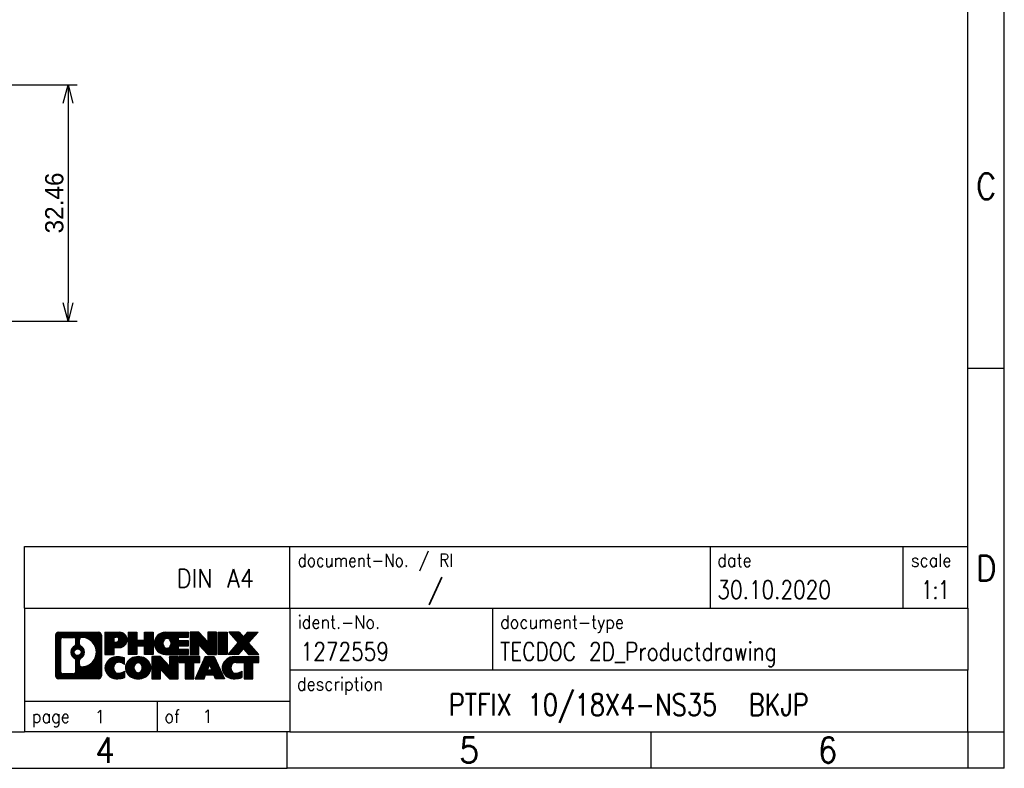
# Model space of a CAD drawing. Header units: millimetres. Extents: x -105 to 192, y -71 to 139.
# Tile 8 of 8: x 57 to 192, y -71 to 32. Entities that reach past the tile are written whole.
import ezdxf

# ---------------------------------------------------------------- set-up
doc = ezdxf.new("R2010")
doc.units = ezdxf.units.MM
doc.header["$LTSCALE"] = 1.5
doc.layers.get('0').update_dxf_attribs({"linetype": 'CONTINUOUS'})
doc.layers.get('Defpoints').update_dxf_attribs({"linetype": 'CONTINUOUS'})
doc.layers.add('1', color=7, linetype='CONTINUOUS')
doc.styles.add('CONVERTER_11', font='txt.shx', dxfattribs={"width": 0.9})
doc.styles.add('CONVERTER_12', font='txt.shx', dxfattribs={"width": 0.81})
doc.styles.add('CONVERTER_13', font='txt.shx', dxfattribs={"width": 0.72})
doc.styles.add('CONVERTER_14', font='txt.shx', dxfattribs={"width": 0.855})
doc.dimstyles.new('ISO-25', dxfattribs={"dimtxt": 2.5, "dimasz": 2.5, "dimexe": 1.25, "dimexo": 0.625, "dimtad": 1, "dimdsep": 46, "dimtxsty": 'STANDARD', "dimblk": 'OPEN30', "dimcen": 2.5, "dimadec": 0, "dimazin": 0, "dimtfac": 1, "dimtmove": 0, "dimatfit": 3, "dimldrblk": 'OPEN30', "dimfxl": 1, "dimarcsym": 0})
pattern_1 = [(45, (284.9497368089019, 186.9863629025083), (-0.0707106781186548, 0.0707106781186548), [])]

# ---------------------------------------------------------------- blocks, each defined once
blk = doc.blocks.new('_punkt', base_point=(-97.866227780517, -252.5895355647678))
at = {"layer": '1', "color": 2, "linetype": 'Continuous'}
for q in [(-92.866227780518, -252.5895355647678), (-97.866227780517, -257.589535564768)]:
    blk.add_line((-97.866227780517, -252.5895355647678), q, dxfattribs=at)
blk = doc.blocks.new('_Open30')
at = {"color": 0, "linetype": 'ByBlock', "lineweight": -2}
for p, q in [((-1, 0.26794919), (0, 0)), ((0, 0), (-1, -0.26794919)), ((0, 0), (-1, 0))]:
    blk.add_line(p, q, dxfattribs=at)
blk = doc.blocks.new('*D19')
at = {"color": 0, "lineweight": -2, "transparency": 16777216}
for p, q in [((42.47323757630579, 23.33403462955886), (64.74960760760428, 23.33403462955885)), ((63.49960760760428, 20.83403462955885), (63.49960760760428, -6.628464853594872)), ((28.71073753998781, -9.128464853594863), (64.74960760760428, -9.128464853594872))]:
    blk.add_line(p, q, dxfattribs=at)
at = {"layer": 'Defpoints', "color": 0, "transparency": 16777216}
for p in [(41.84823757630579, 23.33403462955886), (28.08573753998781, -9.128464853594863), (63.49960760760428, -9.128464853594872)]:
    blk.add_point(p, dxfattribs=at)
at = {"color": 0, "lineweight": -2, "transparency": 16777216, "xscale": 2.5, "yscale": 2.5, "zscale": 2.5}
for p, rotation in [((63.49960760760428, 23.33403462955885), 90), ((63.49960760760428, -9.128464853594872), 270)]:
    blk.add_blockref('_Open30', p, dxfattribs=dict(at, rotation=rotation))
at = {"color": 0, "transparency": 16777216, "insert": (61.62460760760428, 7.102784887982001), "char_height": 2.5, "attachment_point": 5, "rotation": 90}
blk.add_mtext('32.46', dxfattribs=at)

msp = doc.modelspace()

# ---------------------------------------------------------------- hatches: boundary and pattern name
at = {"layer": '1', "linetype": 'Continuous'}
h = msp.add_hatch(dxfattribs=at)
h.set_pattern_fill('_USER', color=2, scale=0.1, angle=45, pattern_type=0)
h.set_pattern_definition(pattern_1)
edge = h.paths.add_edge_path()
edge.add_line((62.1996040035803, -51.89667266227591), (67.67291609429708, -51.89667266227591))
edge.add_arc((67.67291609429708, -52.3209172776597), 0.4242446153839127, 0, 90, ccw=False)
edge.add_line((68.09716070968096, -52.3209172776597), (68.09716070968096, -57.88542804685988))
edge.add_arc((67.67291609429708, -57.88542804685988), 0.4242446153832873, -90, 0, ccw=False)
edge.add_line((67.67291609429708, -58.30967266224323), (62.1996040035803, -58.30967266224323))
edge.add_arc((62.1996040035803, -57.88542804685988), 0.4242446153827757, 180, 270, ccw=False)
edge.add_line((61.77535938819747, -57.88542804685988), (61.77535938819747, -52.3209172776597))
edge.add_arc((62.1996040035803, -52.3209172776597), 0.4242446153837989, 90, 180, ccw=False)
edge = h.paths.add_edge_path(flags=16)
edge.add_arc((64.81918965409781, -54.63979950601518), 0.4709789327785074, 0, 360)
edge = h.paths.add_edge_path(flags=16)
edge.add_arc((65.36904736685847, -55.74894110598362), 0.315716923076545, 115.3740086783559, 180)
edge.add_line((65.05333044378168, -55.74894110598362), (65.05333044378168, -56.3307925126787))
edge.add_arc((65.36904736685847, -56.3307925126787), 0.3157169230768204, 180, 269.8110329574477)
edge.add_arc((65.37466350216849, -54.62795756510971), 2.018561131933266, 269.8110329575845, 450.1889670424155)
edge.add_arc((65.36904736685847, -52.92512261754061), 0.3157169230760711, 90.1889670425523, 180)
edge.add_line((65.05333044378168, -52.92512261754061), (65.05333044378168, -53.53065790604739))
edge.add_arc((65.36904736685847, -53.53065790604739), 0.3157169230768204, 180, 244.6259913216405)
edge.add_arc((64.84300466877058, -54.63979950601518), 0.9118481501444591, -64.6259913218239, 64.62599132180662, ccw=False)
edge = h.paths.add_edge_path(flags=16)
edge.add_arc((62.79349868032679, -57.2814001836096), 0.315716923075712, 180, 270)
edge.add_line((62.79349868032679, -57.59711710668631), (64.26933194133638, -57.59711710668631))
edge.add_arc((64.26933194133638, -57.2814001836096), 0.3157169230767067, 270, 360)
edge.add_line((64.58504886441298, -57.2814001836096), (64.58504886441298, -55.750629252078))
edge.add_arc((64.26933194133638, -55.750629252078), 0.315716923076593, 0, 64.80558935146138)
edge.add_arc((64.79191638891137, -54.63979950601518), 0.9118975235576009, 115.19441064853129, 244.8055893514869, ccw=False)
edge.add_arc((64.26933194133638, -53.52896975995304), 0.3157169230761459, 295.1944106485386, 360)
edge.add_line((64.58504886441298, -53.52896975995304), (64.58504886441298, -52.9249451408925))
edge.add_arc((64.26933194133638, -52.9249451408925), 0.315716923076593, 0, 90)
edge.add_line((64.26933194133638, -52.60922821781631), (62.79349868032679, -52.60922821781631))
edge.add_arc((62.79349868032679, -52.9249451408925), 0.3157169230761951, 90, 180)
edge.add_line((62.47778175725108, -52.9249451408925), (62.47778175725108, -57.2814001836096))
h = msp.add_hatch(dxfattribs=at)
h.set_pattern_fill('_USER', color=2, scale=0.1, angle=45, pattern_type=0)
h.set_pattern_definition(pattern_1)
edge = h.paths.add_edge_path()
edge.add_line((62.1996040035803, -51.89667266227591), (67.67291609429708, -51.89667266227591))
edge.add_arc((67.67291609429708, -52.3209172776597), 0.4242446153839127, 0, 90, ccw=False)
edge.add_line((68.09716070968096, -52.3209172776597), (68.09716070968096, -57.88542804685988))
edge.add_arc((67.67291609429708, -57.88542804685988), 0.4242446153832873, -90, 0, ccw=False)
edge.add_line((67.67291609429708, -58.30967266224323), (62.1996040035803, -58.30967266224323))
edge.add_arc((62.1996040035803, -57.88542804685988), 0.4242446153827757, 180, 270, ccw=False)
edge.add_line((61.77535938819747, -57.88542804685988), (61.77535938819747, -52.3209172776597))
edge.add_arc((62.1996040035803, -52.3209172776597), 0.4242446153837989, 90, 180, ccw=False)
edge = h.paths.add_edge_path(flags=16)
edge.add_arc((64.81918965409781, -54.63979950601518), 0.4709789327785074, 0, 360)
edge = h.paths.add_edge_path(flags=16)
edge.add_arc((65.36904736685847, -55.74894110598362), 0.315716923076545, 115.3740086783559, 180)
edge.add_line((65.05333044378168, -55.74894110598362), (65.05333044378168, -56.3307925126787))
edge.add_arc((65.36904736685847, -56.3307925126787), 0.3157169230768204, 180, 269.8110329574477)
edge.add_arc((65.37466350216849, -54.62795756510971), 2.018561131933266, 269.8110329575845, 450.1889670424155)
edge.add_arc((65.36904736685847, -52.92512261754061), 0.3157169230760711, 90.1889670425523, 180)
edge.add_line((65.05333044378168, -52.92512261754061), (65.05333044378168, -53.53065790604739))
edge.add_arc((65.36904736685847, -53.53065790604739), 0.3157169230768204, 180, 244.6259913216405)
edge.add_arc((64.84300466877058, -54.63979950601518), 0.9118481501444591, -64.6259913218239, 64.62599132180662, ccw=False)
edge = h.paths.add_edge_path(flags=16)
edge.add_arc((62.79349868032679, -57.2814001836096), 0.315716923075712, 180, 270)
edge.add_line((62.79349868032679, -57.59711710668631), (64.26933194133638, -57.59711710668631))
edge.add_arc((64.26933194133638, -57.2814001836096), 0.3157169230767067, 270, 360)
edge.add_line((64.58504886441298, -57.2814001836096), (64.58504886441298, -55.750629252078))
edge.add_arc((64.26933194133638, -55.750629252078), 0.315716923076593, 0, 64.80558935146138)
edge.add_arc((64.79191638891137, -54.63979950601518), 0.9118975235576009, 115.19441064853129, 244.8055893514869, ccw=False)
edge.add_arc((64.26933194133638, -53.52896975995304), 0.3157169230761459, 295.1944106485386, 360)
edge.add_line((64.58504886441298, -53.52896975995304), (64.58504886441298, -52.9249451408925))
edge.add_arc((64.26933194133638, -52.9249451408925), 0.315716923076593, 0, 90)
edge.add_line((64.26933194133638, -52.60922821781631), (62.79349868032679, -52.60922821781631))
edge.add_arc((62.79349868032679, -52.9249451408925), 0.3157169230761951, 90, 180)
edge.add_line((62.47778175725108, -52.9249451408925), (62.47778175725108, -57.2814001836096))
h = msp.add_hatch(dxfattribs=at)
h.set_pattern_fill('_USER', color=2, scale=0.1, angle=45, pattern_type=0)
h.set_pattern_definition(pattern_1)
edge = h.paths.add_edge_path()
edge.add_line((68.57427779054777, -51.89667266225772), (70.57354978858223, -51.89667266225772))
edge.add_arc((70.57354978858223, -52.95203830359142), 1.05536564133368, -90, 90, ccw=False)
edge.add_line((70.57354978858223, -54.0074039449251), (69.81478220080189, -54.0074039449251))
edge.add_line((69.81478220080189, -54.0074039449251), (69.81478220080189, -54.95048218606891))
edge.add_line((69.81478220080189, -54.95048218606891), (68.57427779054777, -54.95048218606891))
edge.add_line((68.57427779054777, -54.95048218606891), (68.57427779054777, -51.89667266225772))
edge = h.paths.add_edge_path(flags=16)
edge.add_arc((70.13207726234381, -52.91264233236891), 0.3528638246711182, 270, 450)
edge.add_line((70.13207726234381, -52.55977850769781), (69.81478220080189, -52.55977850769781))
edge.add_line((69.81478220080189, -52.55977850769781), (69.81478220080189, -53.26550615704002))
edge.add_line((69.81478220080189, -53.26550615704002), (70.13207726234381, -53.26550615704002))
h = msp.add_hatch(dxfattribs=at)
h.set_pattern_fill('_USER', color=2, scale=0.1, angle=45, pattern_type=0)
h.set_pattern_definition(pattern_1)
edge = h.paths.add_edge_path()
edge.add_line((68.57427779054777, -51.89667266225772), (70.57354978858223, -51.89667266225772))
edge.add_arc((70.57354978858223, -52.95203830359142), 1.05536564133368, -90, 90, ccw=False)
edge.add_line((70.57354978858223, -54.0074039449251), (69.81478220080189, -54.0074039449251))
edge.add_line((69.81478220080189, -54.0074039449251), (69.81478220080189, -54.95048218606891))
edge.add_line((69.81478220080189, -54.95048218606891), (68.57427779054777, -54.95048218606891))
edge.add_line((68.57427779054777, -54.95048218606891), (68.57427779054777, -51.89667266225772))
edge = h.paths.add_edge_path(flags=16)
edge.add_arc((70.13207726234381, -52.91264233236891), 0.3528638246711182, 270, 450)
edge.add_line((70.13207726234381, -52.55977850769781), (69.81478220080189, -52.55977850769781))
edge.add_line((69.81478220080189, -52.55977850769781), (69.81478220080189, -53.26550615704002))
edge.add_line((69.81478220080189, -53.26550615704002), (70.13207726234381, -53.26550615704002))
h = msp.add_hatch(dxfattribs=at)
h.set_pattern_fill('_USER', color=2, scale=0.1, angle=45, pattern_type=0)
h.set_pattern_definition(pattern_1)
h.paths.add_polyline_path([(74.01341251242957, -51.89667266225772), (75.20620521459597, -51.89667266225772), (75.20620521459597, -54.95048218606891), (74.01341251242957, -54.95048218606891), (74.01341251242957, -53.81621007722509), (72.96375493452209, -53.81621007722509), (72.96375493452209, -54.95048218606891), (71.77096223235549, -54.95048218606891), (71.77096223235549, -51.89667266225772), (72.96375493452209, -51.89667266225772), (72.96375493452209, -52.96550599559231), (74.01341251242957, -52.96550599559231)])
h = msp.add_hatch(dxfattribs=at)
h.set_pattern_fill('_USER', color=2, scale=0.1, angle=45, pattern_type=0)
h.set_pattern_definition(pattern_1)
h.paths.add_polyline_path([(74.01341251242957, -51.89667266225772), (75.20620521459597, -51.89667266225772), (75.20620521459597, -54.95048218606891), (74.01341251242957, -54.95048218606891), (74.01341251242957, -53.81621007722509), (72.96375493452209, -53.81621007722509), (72.96375493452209, -54.95048218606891), (71.77096223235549, -54.95048218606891), (71.77096223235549, -51.89667266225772), (72.96375493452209, -51.89667266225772), (72.96375493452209, -52.96550599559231), (74.01341251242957, -52.96550599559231)])
h = msp.add_hatch(dxfattribs=at)
h.set_pattern_fill('_USER', color=2, scale=0.1, angle=45, pattern_type=0)
h.set_pattern_definition(pattern_1)
edge = h.paths.add_edge_path()
edge.add_line((76.87476800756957, -51.89667266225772), (80.0250877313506, -51.89667266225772))
edge.add_line((80.0250877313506, -51.89667266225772), (80.0250877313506, -52.59468626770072))
edge.add_line((80.0250877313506, -52.59468626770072), (78.68915990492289, -52.59468626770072))
edge.add_line((78.68915990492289, -52.59468626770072), (78.68915990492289, -53.07457062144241))
edge.add_line((78.68915990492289, -53.07457062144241), (80.0250877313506, -53.07457062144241))
edge.add_line((80.0250877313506, -53.07457062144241), (80.0250877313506, -53.7725842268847))
edge.add_line((80.0250877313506, -53.7725842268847), (78.68915990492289, -53.7725842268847))
edge.add_line((78.68915990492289, -53.7725842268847), (78.68915990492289, -54.25246858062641))
edge.add_line((78.68915990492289, -54.25246858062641), (80.0250877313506, -54.25246858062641))
edge.add_line((80.0250877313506, -54.25246858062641), (80.0250877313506, -54.95048218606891))
edge.add_line((80.0250877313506, -54.95048218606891), (76.87476800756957, -54.95048218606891))
edge.add_arc((76.87476800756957, -53.42357742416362), 1.526904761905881, 90, 270, ccw=False)
edge = h.paths.add_edge_path(flags=16)
edge.add_arc((77.09104001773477, -53.26684624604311), 0.5179085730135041, 38.12041979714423, 141.8795802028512)
edge.add_arc((77.29078005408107, -53.42357742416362), 0.7717997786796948, 141.8795802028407, 218.1204197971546)
edge.add_arc((77.09104001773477, -53.58030860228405), 0.5179085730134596, 218.1204197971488, 321.8795802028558)
edge.add_arc((76.89129998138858, -53.42357742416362), 0.7717997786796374, 321.8795802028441, 398.1204197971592)
h = msp.add_hatch(dxfattribs=at)
h.set_pattern_fill('_USER', color=2, scale=0.1, angle=45, pattern_type=0)
h.set_pattern_definition(pattern_1)
edge = h.paths.add_edge_path()
edge.add_line((76.87476800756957, -51.89667266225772), (80.0250877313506, -51.89667266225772))
edge.add_line((80.0250877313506, -51.89667266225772), (80.0250877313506, -52.59468626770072))
edge.add_line((80.0250877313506, -52.59468626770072), (78.68915990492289, -52.59468626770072))
edge.add_line((78.68915990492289, -52.59468626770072), (78.68915990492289, -53.07457062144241))
edge.add_line((78.68915990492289, -53.07457062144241), (80.0250877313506, -53.07457062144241))
edge.add_line((80.0250877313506, -53.07457062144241), (80.0250877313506, -53.7725842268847))
edge.add_line((80.0250877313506, -53.7725842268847), (78.68915990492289, -53.7725842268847))
edge.add_line((78.68915990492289, -53.7725842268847), (78.68915990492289, -54.25246858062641))
edge.add_line((78.68915990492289, -54.25246858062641), (80.0250877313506, -54.25246858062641))
edge.add_line((80.0250877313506, -54.25246858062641), (80.0250877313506, -54.95048218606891))
edge.add_line((80.0250877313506, -54.95048218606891), (76.87476800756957, -54.95048218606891))
edge.add_arc((76.87476800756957, -53.42357742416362), 1.526904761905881, 90, 270, ccw=False)
edge = h.paths.add_edge_path(flags=16)
edge.add_arc((77.09104001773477, -53.26684624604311), 0.5179085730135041, 38.12041979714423, 141.8795802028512)
edge.add_arc((77.29078005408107, -53.42357742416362), 0.7717997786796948, 141.8795802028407, 218.1204197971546)
edge.add_arc((77.09104001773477, -53.58030860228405), 0.5179085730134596, 218.1204197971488, 321.8795802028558)
edge.add_arc((76.89129998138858, -53.42357742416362), 0.7717997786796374, 321.8795802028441, 398.1204197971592)
h = msp.add_hatch(dxfattribs=at)
h.set_pattern_fill('_USER', color=2, scale=0.1, angle=45, pattern_type=0)
h.set_pattern_definition(pattern_1)
h.paths.add_polyline_path([(82.69694338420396, -53.20544817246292), (81.45643897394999, -51.89667266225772), (80.26364627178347, -51.89667266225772), (80.26364627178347, -54.95048218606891), (81.45643897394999, -54.95048218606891), (81.45643897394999, -53.64170667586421), (82.69694338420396, -54.95048218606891), (83.88973608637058, -54.95048218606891), (83.88973608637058, -51.89667266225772), (82.69694338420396, -51.89667266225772)])
h = msp.add_hatch(dxfattribs=at)
h.set_pattern_fill('_USER', color=2, scale=0.1, angle=45, pattern_type=0)
h.set_pattern_definition(pattern_1)
h.paths.add_polyline_path([(82.69694338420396, -53.20544817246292), (81.45643897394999, -51.89667266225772), (80.26364627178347, -51.89667266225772), (80.26364627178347, -54.95048218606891), (81.45643897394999, -54.95048218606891), (81.45643897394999, -53.64170667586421), (82.69694338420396, -54.95048218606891), (83.88973608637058, -54.95048218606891), (83.88973608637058, -51.89667266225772), (82.69694338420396, -51.89667266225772)])
h = msp.add_hatch(dxfattribs=at)
h.set_pattern_fill('_USER', color=2, scale=0.1, angle=45, pattern_type=0)
h.set_pattern_definition(pattern_1)
h.paths.add_polyline_path([(84.12829462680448, -51.89667266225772), (85.36879903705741, -51.89667266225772), (85.36879903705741, -54.95048218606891), (84.12829462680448, -54.95048218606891)])
h = msp.add_hatch(dxfattribs=at)
h.set_pattern_fill('_USER', color=2, scale=0.1, angle=45, pattern_type=0)
h.set_pattern_definition(pattern_1)
h.paths.add_polyline_path([(84.12829462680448, -51.89667266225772), (85.36879903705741, -51.89667266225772), (85.36879903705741, -54.95048218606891), (84.12829462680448, -54.95048218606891)])
h = msp.add_hatch(dxfattribs=at)
h.set_pattern_fill('_USER', color=2, scale=0.1, angle=45, pattern_type=0)
h.set_pattern_definition(pattern_1)
h.paths.add_polyline_path([(87.5873934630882, -52.5764959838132), (88.188560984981, -51.89667266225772), (89.59128520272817, -51.89667266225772), (88.2887555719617, -53.36962319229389), (89.68670861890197, -54.95048218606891), (88.28398440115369, -54.95048218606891), (87.5873934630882, -54.16275040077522), (86.8908025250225, -54.95048218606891), (85.48807830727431, -54.95048218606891), (86.88603135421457, -53.36962319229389), (85.58350172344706, -51.89667266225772), (86.9862259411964, -51.89667266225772)])
h = msp.add_hatch(dxfattribs=at)
h.set_pattern_fill('_USER', color=2, scale=0.1, angle=45, pattern_type=0)
h.set_pattern_definition(pattern_1)
h.paths.add_polyline_path([(87.5873934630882, -52.5764959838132), (88.188560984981, -51.89667266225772), (89.59128520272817, -51.89667266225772), (88.2887555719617, -53.36962319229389), (89.68670861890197, -54.95048218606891), (88.28398440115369, -54.95048218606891), (87.5873934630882, -54.16275040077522), (86.8908025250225, -54.95048218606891), (85.48807830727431, -54.95048218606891), (86.88603135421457, -53.36962319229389), (85.58350172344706, -51.89667266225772), (86.9862259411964, -51.89667266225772)])
h = msp.add_hatch(dxfattribs=at)
h.set_pattern_fill('_USER', color=2, scale=0.1, angle=45, pattern_type=0)
h.set_pattern_definition(pattern_1)
edge = h.paths.add_edge_path()
edge.add_arc((70.19906162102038, -56.89555826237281), 1.639695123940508, 84.84185523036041, 164.9381082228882)
edge.add_arc((69.7799337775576, -56.78276790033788), 1.205656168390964, 164.9381082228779, 195.0618917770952)
edge.add_arc((70.19906162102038, -56.66997753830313), 1.639695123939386, 195.0618917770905, 275.1581447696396)
edge.add_arc((69.91020552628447, -53.47008695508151), 4.852596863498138, 275.1581447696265, 285.9799912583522)
edge.add_line((71.24613344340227, -58.1351692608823), (71.24613344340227, -57.26265225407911))
edge.add_arc((70.06807840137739, -55.37230153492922), 2.227384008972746, 288.4480761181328, 301.93090894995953, ccw=False)
edge.add_arc((70.48624613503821, -56.6258473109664), 0.905929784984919, 246.62772211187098, 288.4480761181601, ccw=False)
edge.add_arc((70.32980610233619, -56.98783932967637), 0.5115800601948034, 208.5214732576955, 246.627722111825, ccw=False)
edge.add_arc((70.70716336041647, -56.78276790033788), 0.9410597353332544, 151.4785267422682, 208.5214732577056, ccw=False)
edge.add_arc((70.32980610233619, -56.57769647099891), 0.5115800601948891, 113.3722778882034, 151.4785267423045, ccw=False)
edge.add_arc((70.48624613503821, -56.93968848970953), 0.9059297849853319, 71.55192388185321, 113.37227788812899, ccw=False)
edge.add_arc((70.06807840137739, -58.1932342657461), 2.227384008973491, 58.06909105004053, 71.5519238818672, ccw=False)
edge.add_line((71.24613344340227, -56.3028835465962), (71.24613344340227, -55.43036653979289))
edge.add_arc((69.91020552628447, -60.09544884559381), 4.852596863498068, 74.02000874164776, 84.84185523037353)
h = msp.add_hatch(dxfattribs=at)
h.set_pattern_fill('_USER', color=2, scale=0.1, angle=45, pattern_type=0)
h.set_pattern_definition(pattern_1)
edge = h.paths.add_edge_path()
edge.add_arc((70.19906162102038, -56.89555826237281), 1.639695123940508, 84.84185523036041, 164.9381082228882)
edge.add_arc((69.7799337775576, -56.78276790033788), 1.205656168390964, 164.9381082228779, 195.0618917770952)
edge.add_arc((70.19906162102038, -56.66997753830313), 1.639695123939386, 195.0618917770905, 275.1581447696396)
edge.add_arc((69.91020552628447, -53.47008695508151), 4.852596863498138, 275.1581447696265, 285.9799912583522)
edge.add_line((71.24613344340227, -58.1351692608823), (71.24613344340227, -57.26265225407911))
edge.add_arc((70.06807840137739, -55.37230153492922), 2.227384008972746, 288.4480761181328, 301.93090894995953, ccw=False)
edge.add_arc((70.48624613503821, -56.6258473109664), 0.905929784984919, 246.62772211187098, 288.4480761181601, ccw=False)
edge.add_arc((70.32980610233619, -56.98783932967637), 0.5115800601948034, 208.5214732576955, 246.627722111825, ccw=False)
edge.add_arc((70.70716336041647, -56.78276790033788), 0.9410597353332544, 151.4785267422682, 208.5214732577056, ccw=False)
edge.add_arc((70.32980610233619, -56.57769647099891), 0.5115800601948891, 113.3722778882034, 151.4785267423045, ccw=False)
edge.add_arc((70.48624613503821, -56.93968848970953), 0.9059297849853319, 71.55192388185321, 113.37227788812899, ccw=False)
edge.add_arc((70.06807840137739, -58.1932342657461), 2.227384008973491, 58.06909105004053, 71.5519238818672, ccw=False)
edge.add_line((71.24613344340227, -56.3028835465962), (71.24613344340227, -55.43036653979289))
edge.add_arc((69.91020552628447, -60.09544884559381), 4.852596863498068, 74.02000874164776, 84.84185523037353)
h = msp.add_hatch(dxfattribs=at)
h.set_pattern_fill('_USER', color=2, scale=0.1, angle=45, pattern_type=0)
h.set_pattern_definition(pattern_1)
edge = h.paths.add_edge_path()
edge.add_arc((73.13009253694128, -57.3213429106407), 2.06547977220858, 62.45185182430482, 117.548148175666)
edge.add_arc((72.84915264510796, -56.78276790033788), 1.458034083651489, 117.5481481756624, 242.4518518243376)
edge.add_arc((73.13009253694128, -56.24419289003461), 2.065479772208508, 242.4518518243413, 297.5481481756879)
edge.add_arc((73.4110324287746, -56.78276790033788), 1.458034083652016, 297.5481481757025, 422.4518518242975)
edge = h.paths.add_edge_path(flags=16)
edge.add_arc((72.93035250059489, -56.78276790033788), 0.77179977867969, 321.8795802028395, 398.1204197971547)
edge.add_arc((73.13009253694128, -56.62603672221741), 0.5179085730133, 38.12041979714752, 141.8795802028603)
edge.add_arc((73.32983257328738, -56.78276790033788), 0.7717997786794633, 141.8795802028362, 218.1204197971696)
edge.add_arc((73.13009253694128, -56.93949907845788), 0.517908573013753, 218.1204197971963, 321.8795802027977)
h = msp.add_hatch(dxfattribs=at)
h.set_pattern_fill('_USER', color=2, scale=0.1, angle=45, pattern_type=0)
h.set_pattern_definition(pattern_1)
edge = h.paths.add_edge_path()
edge.add_arc((73.13009253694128, -57.3213429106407), 2.06547977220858, 62.45185182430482, 117.548148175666)
edge.add_arc((72.84915264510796, -56.78276790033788), 1.458034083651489, 117.5481481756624, 242.4518518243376)
edge.add_arc((73.13009253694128, -56.24419289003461), 2.065479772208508, 242.4518518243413, 297.5481481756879)
edge.add_arc((73.4110324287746, -56.78276790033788), 1.458034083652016, 297.5481481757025, 422.4518518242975)
edge = h.paths.add_edge_path(flags=16)
edge.add_arc((72.93035250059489, -56.78276790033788), 0.77179977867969, 321.8795802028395, 398.1204197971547)
edge.add_arc((73.13009253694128, -56.62603672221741), 0.5179085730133, 38.12041979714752, 141.8795802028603)
edge.add_arc((73.32983257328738, -56.78276790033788), 0.7717997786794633, 141.8795802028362, 218.1204197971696)
edge.add_arc((73.13009253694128, -56.93949907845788), 0.517908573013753, 218.1204197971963, 321.8795802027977)
h = msp.add_hatch(dxfattribs=at)
h.set_pattern_fill('_USER', color=2, scale=0.1, angle=45, pattern_type=0)
h.set_pattern_definition(pattern_1)
h.paths.add_polyline_path([(77.44850456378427, -56.56463864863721), (76.2080001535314, -55.25586313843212), (75.01520745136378, -55.25586313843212), (75.01520745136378, -58.30967266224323), (76.2080001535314, -58.30967266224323), (76.2080001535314, -57.00089715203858), (77.44850456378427, -58.30967266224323), (78.6412972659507, -58.30967266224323), (78.6412972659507, -55.25586313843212), (77.44850456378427, -55.25586313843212)])
h = msp.add_hatch(dxfattribs=at)
h.set_pattern_fill('_USER', color=2, scale=0.1, angle=45, pattern_type=0)
h.set_pattern_definition(pattern_1)
h.paths.add_polyline_path([(77.44850456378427, -56.56463864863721), (76.2080001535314, -55.25586313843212), (75.01520745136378, -55.25586313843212), (75.01520745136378, -58.30967266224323), (76.2080001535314, -58.30967266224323), (76.2080001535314, -57.00089715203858), (77.44850456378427, -58.30967266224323), (78.6412972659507, -58.30967266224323), (78.6412972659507, -55.25586313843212), (77.44850456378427, -55.25586313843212)])
h = msp.add_hatch(dxfattribs=at)
h.set_pattern_fill('_USER', color=2, scale=0.1, angle=45, pattern_type=0)
h.set_pattern_definition(pattern_1)
h.paths.add_polyline_path([(81.59942316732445, -55.25586313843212), (78.7844323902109, -55.25586313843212), (78.7844323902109, -56.04112844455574), (79.5955314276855, -56.04112844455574), (79.5955314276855, -58.30967266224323), (80.78832412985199, -58.30967266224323), (80.78832412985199, -56.04112844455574), (81.59942316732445, -56.04112844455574)])
h = msp.add_hatch(dxfattribs=at)
h.set_pattern_fill('_USER', color=2, scale=0.1, angle=45, pattern_type=0)
h.set_pattern_definition(pattern_1)
h.paths.add_polyline_path([(81.59942316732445, -55.25586313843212), (78.7844323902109, -55.25586313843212), (78.7844323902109, -56.04112844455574), (79.5955314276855, -56.04112844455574), (79.5955314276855, -58.30967266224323), (80.78832412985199, -58.30967266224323), (80.78832412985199, -56.04112844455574), (81.59942316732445, -56.04112844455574)])
h = msp.add_hatch(dxfattribs=at)
h.set_pattern_fill('_USER', color=2, scale=0.1, angle=45, pattern_type=0)
h.set_pattern_definition(pattern_1)
h.paths.add_polyline_path([(83.58040198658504, -55.25586313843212), (84.97835503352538, -58.30967266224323), (83.73785062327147, -58.30967266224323), (83.52637056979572, -57.76871211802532), (82.3939289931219, -57.76871211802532), (82.18244893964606, -58.30967266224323), (80.94194452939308, -58.30967266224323), (82.33989757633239, -55.25586313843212)])
h.paths.add_polyline_path([(82.65998454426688, -57.08814885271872), (82.96014978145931, -56.32033388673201), (83.26031501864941, -57.08814885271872)], flags=16)
h = msp.add_hatch(dxfattribs=at)
h.set_pattern_fill('_USER', color=2, scale=0.1, angle=45, pattern_type=0)
h.set_pattern_definition(pattern_1)
h.paths.add_polyline_path([(83.58040198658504, -55.25586313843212), (84.97835503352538, -58.30967266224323), (83.73785062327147, -58.30967266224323), (83.52637056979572, -57.76871211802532), (82.3939289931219, -57.76871211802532), (82.18244893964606, -58.30967266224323), (80.94194452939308, -58.30967266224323), (82.33989757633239, -55.25586313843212)])
h.paths.add_polyline_path([(82.65998454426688, -57.08814885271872), (82.96014978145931, -56.32033388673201), (83.26031501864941, -57.08814885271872)], flags=16)
h = msp.add_hatch(dxfattribs=at)
h.set_pattern_fill('_USER', color=2, scale=0.1, angle=45, pattern_type=0)
h.set_pattern_definition(pattern_1)
edge = h.paths.add_edge_path()
edge.add_line((86.30176310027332, -55.2558631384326), (89.68670861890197, -55.25586313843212))
edge.add_line((89.68670861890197, -55.25586313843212), (89.68670861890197, -56.04112844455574))
edge.add_line((89.68670861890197, -56.04112844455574), (88.87560958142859, -56.04112844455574))
edge.add_line((88.87560958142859, -56.04112844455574), (88.87560958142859, -58.30967266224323))
edge.add_line((88.87560958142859, -58.30967266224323), (87.68281687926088, -58.30967266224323))
edge.add_line((87.68281687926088, -58.30967266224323), (87.68281687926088, -56.04112844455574))
edge.add_line((87.68281687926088, -56.04112844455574), (86.57917757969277, -56.04112844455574))
edge.add_arc((86.57917757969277, -56.99565145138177), 0.9545230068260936, 90, 109.3371432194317)
edge.add_arc((86.43250758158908, -56.57769647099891), 0.5115800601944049, 109.3371432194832, 151.4785267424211)
edge.add_arc((86.80986483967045, -56.78276790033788), 0.9410597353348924, 151.4785267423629, 208.5214732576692)
edge.add_arc((86.43250758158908, -56.98783932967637), 0.5115800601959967, 208.5214732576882, 246.6277221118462)
edge.add_arc((86.58894761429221, -56.6258473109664), 0.90592978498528, 246.6277221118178, 288.4480761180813)
edge.add_arc((86.17077988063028, -55.37230153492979), 2.227384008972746, 288.4480761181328, 301.9309089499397)
edge.add_line((87.34883492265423, -57.26265225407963), (87.34883492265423, -58.13516926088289))
edge.add_arc((86.01290700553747, -53.47008695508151), 4.852596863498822, 275.1581447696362, 285.9799912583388, ccw=False)
edge.add_arc((86.30176310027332, -56.66997753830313), 1.63969512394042, 195.0618917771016, 275.1581447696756, ccw=False)
edge.add_arc((85.88263525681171, -56.78276790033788), 1.205656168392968, 164.9381082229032, 195.0618917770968, ccw=False)
edge.add_arc((86.30176310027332, -56.89555826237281), 1.639695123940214, 90, 164.9381082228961, ccw=False)
h = msp.add_hatch(dxfattribs=at)
h.set_pattern_fill('_USER', color=2, scale=0.1, angle=45, pattern_type=0)
h.set_pattern_definition(pattern_1)
edge = h.paths.add_edge_path()
edge.add_line((86.30176310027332, -55.2558631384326), (89.68670861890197, -55.25586313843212))
edge.add_line((89.68670861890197, -55.25586313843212), (89.68670861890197, -56.04112844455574))
edge.add_line((89.68670861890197, -56.04112844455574), (88.87560958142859, -56.04112844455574))
edge.add_line((88.87560958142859, -56.04112844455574), (88.87560958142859, -58.30967266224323))
edge.add_line((88.87560958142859, -58.30967266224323), (87.68281687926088, -58.30967266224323))
edge.add_line((87.68281687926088, -58.30967266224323), (87.68281687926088, -56.04112844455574))
edge.add_line((87.68281687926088, -56.04112844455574), (86.57917757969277, -56.04112844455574))
edge.add_arc((86.57917757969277, -56.99565145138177), 0.9545230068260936, 90, 109.3371432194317)
edge.add_arc((86.43250758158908, -56.57769647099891), 0.5115800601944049, 109.3371432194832, 151.4785267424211)
edge.add_arc((86.80986483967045, -56.78276790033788), 0.9410597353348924, 151.4785267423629, 208.5214732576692)
edge.add_arc((86.43250758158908, -56.98783932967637), 0.5115800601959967, 208.5214732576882, 246.6277221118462)
edge.add_arc((86.58894761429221, -56.6258473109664), 0.90592978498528, 246.6277221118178, 288.4480761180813)
edge.add_arc((86.17077988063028, -55.37230153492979), 2.227384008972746, 288.4480761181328, 301.9309089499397)
edge.add_line((87.34883492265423, -57.26265225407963), (87.34883492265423, -58.13516926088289))
edge.add_arc((86.01290700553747, -53.47008695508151), 4.852596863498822, 275.1581447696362, 285.9799912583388, ccw=False)
edge.add_arc((86.30176310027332, -56.66997753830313), 1.63969512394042, 195.0618917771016, 275.1581447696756, ccw=False)
edge.add_arc((85.88263525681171, -56.78276790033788), 1.205656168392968, 164.9381082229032, 195.0618917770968, ccw=False)
edge.add_arc((86.30176310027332, -56.89555826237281), 1.639695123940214, 90, 164.9381082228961, ccw=False)

# ---------------------------------------------------------------- linework, layer by layer
at = {"color": 2, "linetype": 'Continuous'}
for p, q in [((61.77535938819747, -52.3209172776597), (61.77535938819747, -57.88542804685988)), ((62.1996040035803, -51.89667266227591), (67.67291609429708, -51.89667266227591)), ((62.79349868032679, -52.60922821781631), (64.26933194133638, -52.60922821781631)), ((68.09716070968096, -52.3209172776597), (68.09716070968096, -57.88542804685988)), ((68.57427779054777, -51.89667266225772), (68.57427779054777, -54.95048218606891)), ((68.57427779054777, -51.89667266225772), (70.57354978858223, -51.89667266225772)), ((69.81478220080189, -52.55977850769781), (70.13207726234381, -52.55977850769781)), ((69.81478220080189, -53.26550615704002), (69.81478220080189, -52.55977850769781)), ((71.77096223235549, -51.89667266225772), (72.96375493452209, -51.89667266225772)), ((71.77096223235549, -51.89667266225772), (71.77096223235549, -54.95048218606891)), ((72.96375493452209, -51.89667266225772), (72.96375493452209, -52.96550599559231)), ((74.01341251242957, -51.89667266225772), (75.20620521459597, -51.89667266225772)), ((74.01341251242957, -52.96550599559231), (74.01341251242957, -51.89667266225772)), ((75.20620521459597, -51.89667266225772), (75.20620521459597, -54.95048218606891)), ((76.87476800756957, -51.89667266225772), (80.0250877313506, -51.89667266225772)), ((78.68915990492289, -53.07457062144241), (78.68915990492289, -52.59468626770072)), ((78.68915990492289, -52.59468626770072), (80.0250877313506, -52.59468626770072)), ((80.0250877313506, -52.59468626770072), (80.0250877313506, -51.89667266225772)), ((80.26364627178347, -51.89667266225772), (80.26364627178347, -54.95048218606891)), ((81.45643897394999, -51.89667266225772), (80.26364627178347, -51.89667266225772)), ((82.69694338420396, -53.20544817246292), (81.45643897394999, -51.89667266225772)), ((82.69694338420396, -51.89667266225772), (82.69694338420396, -53.20544817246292)), ((83.88973608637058, -51.89667266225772), (82.69694338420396, -51.89667266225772)), ((83.88973608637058, -54.95048218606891), (83.88973608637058, -51.89667266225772)), ((84.12829462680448, -51.89667266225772), (85.36879903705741, -51.89667266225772)), ((84.12829462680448, -54.95048218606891), (84.12829462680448, -51.89667266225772)), ((85.36879903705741, -51.89667266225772), (85.36879903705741, -54.95048218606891)), ((86.9862259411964, -51.89667266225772), (85.58350172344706, -51.89667266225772)), ((85.58350172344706, -51.89667266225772), (86.88603135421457, -53.36962319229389)), ((86.9862259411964, -51.89667266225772), (87.5873934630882, -52.5764959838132)), ((87.5873934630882, -52.5764959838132), (88.188560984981, -51.89667266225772)), ((88.188560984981, -51.89667266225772), (89.59128520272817, -51.89667266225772)), ((88.2887555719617, -53.36962319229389), (89.59128520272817, -51.89667266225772)), ((62.47778175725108, -52.9249451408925), (62.47778175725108, -57.2814001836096)), ((64.58504886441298, -53.52896975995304), (64.58504886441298, -52.9249451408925)), ((65.05333044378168, -53.53065790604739), (65.05333044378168, -52.92512261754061)), ((69.81478220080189, -53.26550615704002), (70.13207726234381, -53.26550615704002)), ((69.81478220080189, -54.0074039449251), (70.57354978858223, -54.0074039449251)), ((69.81478220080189, -54.95048218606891), (69.81478220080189, -54.0074039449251)), ((72.96375493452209, -52.96550599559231), (74.01341251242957, -52.96550599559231)), ((72.96375493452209, -53.81621007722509), (72.96375493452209, -54.95048218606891)), ((74.01341251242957, -53.81621007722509), (72.96375493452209, -53.81621007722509)), ((74.01341251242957, -54.95048218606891), (74.01341251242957, -53.81621007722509)), ((80.0250877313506, -53.07457062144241), (78.68915990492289, -53.07457062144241)), ((78.68915990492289, -53.7725842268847), (80.0250877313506, -53.7725842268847)), ((78.68915990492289, -54.25246858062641), (78.68915990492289, -53.7725842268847)), ((80.0250877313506, -53.7725842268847), (80.0250877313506, -53.07457062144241)), ((81.45643897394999, -54.95048218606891), (81.45643897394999, -53.64170667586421)), ((81.45643897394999, -53.64170667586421), (82.69694338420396, -54.95048218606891)), ((85.48807830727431, -54.95048218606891), (86.88603135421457, -53.36962319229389)), ((88.2887555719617, -53.36962319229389), (89.68670861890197, -54.95048218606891)), ((68.57427779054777, -54.95048218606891), (69.81478220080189, -54.95048218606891)), ((71.24613344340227, -56.3028835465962), (71.24613344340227, -55.43036653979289)), ((72.96375493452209, -54.95048218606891), (71.77096223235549, -54.95048218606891)), ((75.20620521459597, -54.95048218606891), (74.01341251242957, -54.95048218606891)), ((75.01520745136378, -55.25586313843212), (75.01520745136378, -58.30967266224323)), ((76.2080001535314, -55.25586313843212), (75.01520745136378, -55.25586313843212)), ((77.44850456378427, -56.56463864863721), (76.2080001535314, -55.25586313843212)), ((76.87476800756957, -54.95048218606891), (80.0250877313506, -54.95048218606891)), ((78.6412972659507, -55.25586313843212), (77.44850456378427, -55.25586313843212)), ((77.44850456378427, -55.25586313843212), (77.44850456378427, -56.56463864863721)), ((78.6412972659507, -58.30967266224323), (78.6412972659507, -55.25586313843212)), ((80.0250877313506, -54.25246858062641), (78.68915990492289, -54.25246858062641)), ((81.59942316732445, -55.25586313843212), (78.7844323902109, -55.25586313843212)), ((78.7844323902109, -55.25586313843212), (78.7844323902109, -56.04112844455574)), ((80.0250877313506, -54.95048218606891), (80.0250877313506, -54.25246858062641)), ((80.26364627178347, -54.95048218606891), (81.45643897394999, -54.95048218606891)), ((82.33989757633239, -55.25586313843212), (80.94194452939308, -58.30967266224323)), ((81.59942316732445, -56.04112844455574), (81.59942316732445, -55.25586313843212)), ((82.33989757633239, -55.25586313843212), (83.58040198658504, -55.25586313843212)), ((82.69694338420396, -54.95048218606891), (83.88973608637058, -54.95048218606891)), ((83.58040198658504, -55.25586313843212), (84.97835503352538, -58.30967266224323)), ((85.36879903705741, -54.95048218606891), (84.12829462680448, -54.95048218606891)), ((86.8908025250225, -54.95048218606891), (85.48807830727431, -54.95048218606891)), ((86.30176310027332, -55.2558631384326), (89.68670861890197, -55.25586313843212)), ((86.8908025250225, -54.95048218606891), (87.5873934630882, -54.16275040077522)), ((87.5873934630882, -54.16275040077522), (88.28398440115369, -54.95048218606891)), ((88.28398440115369, -54.95048218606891), (89.68670861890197, -54.95048218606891)), ((89.68670861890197, -56.04112844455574), (89.68670861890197, -55.25586313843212)), ((64.58504886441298, -57.2814001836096), (64.58504886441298, -55.750629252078)), ((65.05333044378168, -56.3307925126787), (65.05333044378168, -55.74894110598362)), ((78.7844323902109, -56.04112844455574), (79.5955314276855, -56.04112844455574)), ((79.5955314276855, -56.04112844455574), (79.5955314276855, -58.30967266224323)), ((80.78832412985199, -56.04112844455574), (81.59942316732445, -56.04112844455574)), ((80.78832412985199, -58.30967266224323), (80.78832412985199, -56.04112844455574)), ((82.65998454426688, -57.08814885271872), (82.96014978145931, -56.32033388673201)), ((83.26031501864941, -57.08814885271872), (82.96014978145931, -56.32033388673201)), ((86.57917757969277, -56.04112844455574), (87.68281687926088, -56.04112844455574)), ((87.68281687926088, -56.04112844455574), (87.68281687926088, -58.30967266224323)), ((88.87560958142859, -56.04112844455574), (89.68670861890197, -56.04112844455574)), ((88.87560958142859, -58.30967266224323), (88.87560958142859, -56.04112844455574)), ((64.26933194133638, -57.59711710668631), (62.79349868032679, -57.59711710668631)), ((71.24613344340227, -57.26265225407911), (71.24613344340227, -58.1351692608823)), ((76.2080001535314, -58.30967266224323), (76.2080001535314, -57.00089715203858)), ((76.2080001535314, -57.00089715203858), (77.44850456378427, -58.30967266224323)), ((82.18244893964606, -58.30967266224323), (82.3939289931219, -57.76871211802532)), ((82.3939289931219, -57.76871211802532), (83.52637056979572, -57.76871211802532)), ((82.65998454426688, -57.08814885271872), (83.26031501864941, -57.08814885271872)), ((83.73785062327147, -58.30967266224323), (83.52637056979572, -57.76871211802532)), ((87.34883492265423, -57.26265225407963), (87.34883492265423, -58.13516926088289)), ((67.67291609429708, -58.30967266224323), (62.1996040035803, -58.30967266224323)), ((75.01520745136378, -58.30967266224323), (76.2080001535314, -58.30967266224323)), ((77.44850456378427, -58.30967266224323), (78.6412972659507, -58.30967266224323)), ((79.5955314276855, -58.30967266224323), (80.78832412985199, -58.30967266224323)), ((80.94194452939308, -58.30967266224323), (82.18244893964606, -58.30967266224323)), ((84.97835503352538, -58.30967266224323), (83.73785062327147, -58.30967266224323)), ((87.68281687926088, -58.30967266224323), (88.87560958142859, -58.30967266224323))]:
    msp.add_line(p, q, dxfattribs=at)
msp.add_circle((64.81918965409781, -54.63979950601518), 0.4709789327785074, dxfattribs=at)
for centre, radius, start, end in [((62.1996040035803, -52.3209172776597), 0.4242446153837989, 90, 180), ((62.79349868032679, -52.9249451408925), 0.3157169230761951, 90, 180), ((64.26933194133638, -52.9249451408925), 0.315716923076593, 0, 90), ((65.36904736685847, -52.92512261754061), 0.3157169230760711, 90.1889670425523, 180), ((65.37466350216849, -54.62795756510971), 2.018561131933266, 269.8110329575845, 90.18896704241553), ((67.67291609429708, -52.3209172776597), 0.4242446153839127, 0, 90), ((70.13207726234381, -52.91264233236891), 0.3528638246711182, 270, 90), ((70.57354978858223, -52.95203830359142), 1.05536564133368, 270, 90), ((76.87476800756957, -53.42357742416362), 1.526904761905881, 90, 270), ((64.79191638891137, -54.63979950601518), 0.9118975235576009, 115.1944106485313, 244.8055893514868), ((64.26933194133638, -53.52896975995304), 0.3157169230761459, 295.1944106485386, 0), ((65.36904736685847, -53.53065790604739), 0.3157169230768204, 180, 244.6259913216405), ((64.84300466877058, -54.63979950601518), 0.9118481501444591, 295.3740086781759, 64.62599132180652), ((77.29078005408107, -53.42357742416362), 0.7717997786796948, 141.8795802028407, 218.1204197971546), ((77.09104001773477, -53.26684624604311), 0.5179085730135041, 38.12041979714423, 141.8795802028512), ((77.09104001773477, -53.58030860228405), 0.5179085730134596, 218.1204197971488, 321.8795802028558), ((76.89129998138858, -53.42357742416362), 0.7717997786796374, 321.8795802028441, 38.12041979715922), ((70.19906162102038, -56.89555826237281), 1.639695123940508, 84.84185523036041, 164.9381082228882), ((69.91020552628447, -60.09544884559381), 4.852596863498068, 74.02000874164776, 84.84185523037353), ((73.13009253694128, -57.3213429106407), 2.06547977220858, 62.45185182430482, 117.548148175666), ((86.30176310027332, -56.89555826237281), 1.639695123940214, 90, 164.938108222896), ((64.26933194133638, -55.750629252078), 0.315716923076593, 0, 64.80558935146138), ((65.36904736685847, -55.74894110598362), 0.315716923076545, 115.3740086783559, 180), ((65.36904736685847, -56.3307925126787), 0.3157169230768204, 180, 269.8110329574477), ((69.7799337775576, -56.78276790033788), 1.205656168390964, 164.9381082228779, 195.0618917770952), ((70.70716336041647, -56.78276790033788), 0.9410597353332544, 151.4785267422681, 208.5214732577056), ((70.32980610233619, -56.57769647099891), 0.5115800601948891, 113.3722778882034, 151.4785267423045), ((70.48624613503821, -56.93968848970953), 0.9059297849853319, 71.55192388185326, 113.3722778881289), ((70.06807840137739, -58.1932342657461), 2.227384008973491, 58.06909105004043, 71.55192388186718), ((72.84915264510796, -56.78276790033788), 1.458034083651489, 117.5481481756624, 242.4518518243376), ((73.32983257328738, -56.78276790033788), 0.7717997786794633, 141.8795802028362, 218.1204197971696), ((73.13009253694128, -56.62603672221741), 0.5179085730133, 38.12041979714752, 141.8795802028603), ((72.93035250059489, -56.78276790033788), 0.77179977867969, 321.8795802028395, 38.12041979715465), ((73.4110324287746, -56.78276790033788), 1.458034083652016, 297.5481481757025, 62.45185182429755), ((85.88263525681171, -56.78276790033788), 1.205656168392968, 164.9381082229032, 195.0618917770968), ((86.80986483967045, -56.78276790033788), 0.9410597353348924, 151.4785267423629, 208.5214732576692), ((86.43250758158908, -56.57769647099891), 0.5115800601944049, 109.3371432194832, 151.4785267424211), ((86.57917757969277, -56.99565145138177), 0.9545230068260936, 90, 109.3371432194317), ((62.1996040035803, -57.88542804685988), 0.4242446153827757, 180, 270), ((62.79349868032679, -57.2814001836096), 0.315716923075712, 180, 270), ((64.26933194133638, -57.2814001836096), 0.3157169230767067, 270, 0), ((67.67291609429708, -57.88542804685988), 0.4242446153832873, 270, 0), ((70.19906162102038, -56.66997753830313), 1.639695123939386, 195.0618917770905, 275.1581447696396), ((70.32980610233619, -56.98783932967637), 0.5115800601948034, 208.5214732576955, 246.627722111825), ((70.48624613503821, -56.6258473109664), 0.905929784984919, 246.627722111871, 288.4480761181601), ((69.91020552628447, -53.47008695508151), 4.852596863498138, 275.1581447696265, 285.9799912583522), ((70.06807840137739, -55.37230153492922), 2.227384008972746, 288.4480761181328, 301.9309089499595), ((73.13009253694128, -56.24419289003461), 2.065479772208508, 242.4518518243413, 297.5481481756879), ((73.13009253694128, -56.93949907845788), 0.517908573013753, 218.1204197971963, 321.8795802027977), ((86.30176310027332, -56.66997753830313), 1.63969512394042, 195.0618917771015, 275.1581447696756), ((86.43250758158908, -56.98783932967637), 0.5115800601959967, 208.5214732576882, 246.6277221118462), ((86.58894761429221, -56.6258473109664), 0.90592978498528, 246.6277221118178, 288.4480761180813), ((86.01290700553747, -53.47008695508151), 4.852596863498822, 275.1581447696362, 285.9799912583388), ((86.17077988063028, -55.37230153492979), 2.227384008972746, 288.4480761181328, 301.9309089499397)]:
    msp.add_arc(centre, radius, start, end, dxfattribs=at)
at = {"layer": '1', "color": 6, "linetype": 'Continuous'}
for p, q in [((187.0835090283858, -15.60317266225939), (187.0835090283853, 34.39682733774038)), ((187.0835090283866, -48.60317266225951), (187.0835090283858, -15.60317266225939)), ((57.53870450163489, -40.10317266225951), (187.0835090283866, -40.10317266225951)), ((57.53870450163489, -48.60317266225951), (93.93870450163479, -48.60317266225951)), ((93.93870450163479, -48.60317266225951), (187.0835090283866, -48.60317266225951)), ((187.0835090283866, -48.60317266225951), (187.0835090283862, -57.10317266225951)), ((187.0835090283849, -65.60317266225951), (187.0835090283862, -57.10317266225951)), ((43.58350902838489, -65.60317266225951), (57.53870450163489, -65.60317266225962)), ((75.73870450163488, -65.60317266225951), (57.53870450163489, -65.60317266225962)), ((93.5835090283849, -65.60317266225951), (75.73870450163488, -65.60317266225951)), ((93.93870450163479, -65.60317266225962), (93.5835090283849, -65.60317266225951)), ((93.93870450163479, -65.60317266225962), (143.5835090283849, -65.60317266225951)), ((143.5835090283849, -65.60317266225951), (187.0835090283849, -65.60317266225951))]:
    msp.add_line(p, q, dxfattribs=at)
at = {"layer": '1', "color": 2, "linetype": 'Continuous'}
for p, q in [((192.0835090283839, -15.60317266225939), (192.0835090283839, 34.39682733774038)), ((187.0835090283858, -15.60317266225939), (192.0835090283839, -15.60317266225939)), ((192.0835090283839, -65.60317266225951), (192.0835090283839, -15.60317266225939)), ((93.5835090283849, -70.60317266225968), (93.5835090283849, -65.60317266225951)), ((143.5835090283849, -70.60317266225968), (143.5835090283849, -65.60317266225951)), ((187.0835090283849, -65.60317266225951), (187.0835090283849, -70.60317266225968)), ((187.0835090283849, -65.60317266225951), (192.0835090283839, -65.60317266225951)), ((192.0835090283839, -70.60317266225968), (192.0835090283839, -65.60317266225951)), ((43.58350902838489, -70.60317266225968), (93.5835090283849, -70.60317266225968)), ((143.5835090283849, -70.60317266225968), (93.5835090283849, -70.60317266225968)), ((187.0835090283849, -70.60317266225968), (143.5835090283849, -70.60317266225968)), ((192.0835090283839, -70.60317266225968), (187.0835090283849, -70.60317266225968))]:
    msp.add_line(p, q, dxfattribs=at)
at = {"layer": '1', "color": 7, "linetype": 'Continuous'}
for p, q in [((57.53870450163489, -48.60317266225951), (57.53870450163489, -40.10317266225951)), ((93.93870450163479, -48.60317266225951), (93.93870450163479, -40.10317266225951)), ((151.6651007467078, -40.10317266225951), (151.6651007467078, -48.60317266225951)), ((178.1651007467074, -40.10317266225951), (178.1651007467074, -48.60317266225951)), ((57.53870450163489, -48.60317266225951), (57.53870450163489, -61.35317266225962)), ((93.93870450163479, -48.60317266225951), (93.93870450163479, -61.35317266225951)), ((121.8387045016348, -57.10317266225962), (121.8387045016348, -48.60317266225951)), ((187.0835090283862, -57.10317266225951), (93.93870450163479, -57.10317266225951)), ((57.53870450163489, -61.35317266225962), (57.53870450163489, -65.60317266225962)), ((57.53870450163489, -61.35317266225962), (75.73870450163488, -61.35317266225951)), ((75.73870450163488, -61.35317266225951), (93.93870450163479, -61.35317266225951)), ((75.73870450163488, -61.35317266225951), (75.73870450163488, -65.60317266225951)), ((93.93870450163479, -61.35317266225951), (93.93870450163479, -65.60317266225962))]:
    msp.add_line(p, q, dxfattribs=at)

# ---------------------------------------------------------------- block references
at = {"layer": '1'}
msp.add_blockref('_punkt', (187.0835090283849, -65.60317266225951), dxfattribs=at)

# ---------------------------------------------------------------- texts
at = {"layer": '1', "color": 7}
for s, style, width, p in [('/', 'CONVERTER_11', 0.9, (112.9122522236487, -47.30317266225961)), ('1272559', 'CONVERTER_12', 0.81, (95.43870450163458, -55.80317266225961))]:
    msp.add_text(s, height=2.5, dxfattribs=dict(at, style=style, width=width)).set_placement(p)
at = {"layer": '1', "color": 3, "style": 'CONVERTER_12', "width": 0.81}
for s, p in [('30.10.2020', (152.6651007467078, -47.30317266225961)), ('TECDOC 2D_Productdrawing', (122.8387045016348, -55.80317266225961))]:
    msp.add_text(s, height=2.5, dxfattribs=at).set_placement(p)
at = {"layer": '1', "color": 2, "style": 'CONVERTER_11', "width": 0.9}
for s, p in [('page', (58.5387045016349, -64.36218987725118)), ('1', (67.18496947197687, -64.40242131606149)), ('of', (76.73870450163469, -64.36218987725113)), ('1', (81.9740133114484, -64.35317266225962))]:
    msp.add_text(s, height=1.8, dxfattribs=at).set_placement(p)
at = {"layer": '1', "color": 7, "attachment_point": 5, "line_spacing_factor": 1.20048019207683}
for s, insert, char_height, style in [('C', (189.5835090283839, 9.396827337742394), 3.5, 'CONVERTER_11'), ('D', (189.5835090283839, -43.10317266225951), 3.5, 'CONVERTER_11'), ('PTFIX 10/18X4-NS35  BKJP', (140.5111067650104, -62.35317266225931), 3, 'CONVERTER_12'), ('4', (68.58350902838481, -68.10317266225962), 3.5, 'CONVERTER_11'), ('5', (118.5835090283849, -68.10317266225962), 3.5, 'CONVERTER_11'), ('6', (167.8335090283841, -68.10317266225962), 3.5, 'CONVERTER_11')]:
    msp.add_mtext(s, dxfattribs=dict(at, insert=insert, char_height=char_height, style=style))
at = {"layer": '1', "color": 2, "char_height": 1.8, "attachment_point": 1}
for s, insert, line_spacing_factor, style in [('document-No. / RI', (95.0387045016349, -41.1031726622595), 1.32052821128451, 'CONVERTER_14'), ('date', (152.6651007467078, -41.10317266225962), 1.32052821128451, 'CONVERTER_11'), ('scale', (179.2651007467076, -41.1031726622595), 1.20048019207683, 'CONVERTER_11'), ('ident.-No.', (95.0387045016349, -49.60317266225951), 1.20048019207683, 'CONVERTER_11'), ('document-type', (122.8387045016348, -49.60317266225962), 1.20048019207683, 'CONVERTER_11'), ('description', (94.93870450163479, -58.10317266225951), 1.20048019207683, 'CONVERTER_11')]:
    msp.add_mtext(s, dxfattribs=dict(at, insert=insert, line_spacing_factor=line_spacing_factor, style=style))
at = {"layer": '1', "color": 3, "char_height": 2.5}
for s, insert, attachment_point, line_spacing_factor, style in [('DIN A4', (83.73870450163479, -44.47817266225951), 5, 1.20048019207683, 'CONVERTER_11'), ('1:1', (182.6243048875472, -47.30317266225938), 8, 1.32052821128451, 'CONVERTER_13')]:
    msp.add_mtext(s, dxfattribs=dict(at, insert=insert, attachment_point=attachment_point, line_spacing_factor=line_spacing_factor, style=style))

# ---------------------------------------------------------------- dimensions: what is measured, and where the dimension line sits
dim = msp.add_linear_dim(base=(63.49960760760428, -9.128464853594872), p1=(41.84823757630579, 23.33403462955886), p2=(28.08573753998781, -9.128464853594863), angle=90, dimstyle='ISO-25')
dim.commit()
dim.dimension.update_dxf_attribs({"geometry": '*D19', "text_midpoint": (61.62460760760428, 7.102784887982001)})

doc.saveas('drawing.dxf')
